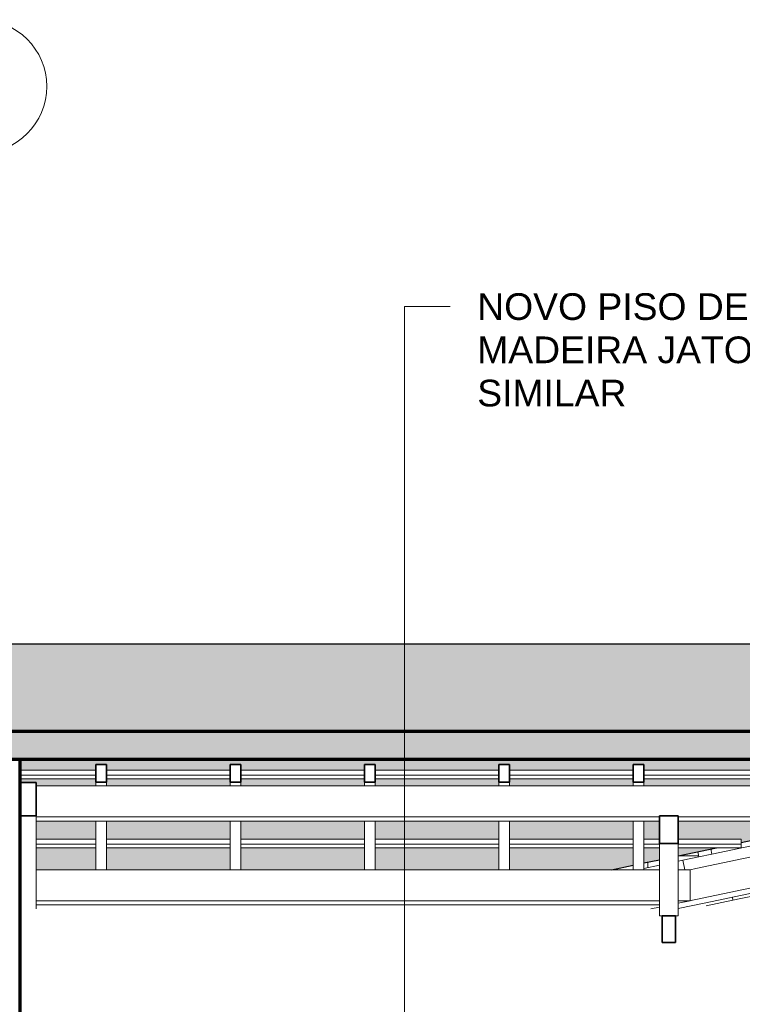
# Model space of a CAD drawing. Header units: millimetres. Extents: x -6278 to 66626, y -2027 to 8822.
# Tile 12 of 41: x 10350 to 13057, y 4839 to 8528. Entities that reach past the tile are written whole.
import ezdxf

# ---------------------------------------------------------------- set-up
doc = ezdxf.new("R2010")
doc.units = ezdxf.units.MM
for name, color, linetype, lineweight in [('A-GENM', 13, 'Continuous', 18), ('A-GLAZ-CWMG', 51, 'Continuous', 18), ('A-ROOF', 132, 'Continuous', 25), ('A-ROOF-PATT', 132, 'Continuous', 25), ('A-WALL', 113, 'Continuous', 18), ('G-ANNO-TEXT', 231, 'Continuous', 9), ('S-GRID-IDEN', 1, 'Continuous', 9)]:
    doc.layers.add(name, color=color, linetype=linetype, lineweight=lineweight)
doc.styles.add('Arial_3', font='arial.ttf', dxfattribs={"height": 100})

# ---------------------------------------------------------------- blocks, each defined once
blk = doc.blocks.new('Rectangular Mullion - 2x5 cm-4253632-CORTE C - MANTER _ CONSTRUIR')
at = {"layer": 'A-GLAZ-CWMG'}
blk.add_line((12893.1, 5394.7), (12816.7, 5394.7), dxfattribs=at)
blk = doc.blocks.new('Rectangular Mullion - 2x5 cm-4253634-CORTE C - MANTER _ CONSTRUIR')
at = {"layer": 'A-GLAZ-CWMG'}
for p, q in [((12889.8, 5410.6), (12893.9, 5391)), ((12893.9, 5391), (12942.8, 5401.3)), ((12942.8, 5401.3), (12938.7, 5420.9))]:
    blk.add_line(p, q, dxfattribs=at)
blk = doc.blocks.new('Rectangular Mullion - 2x5 cm-4253636-CORTE C - MANTER _ CONSTRUIR')
at = {"layer": 'A-GLAZ-CWMG'}
for p, q in [((9918.6, 5438.6), (9918.6, 5457.9)), ((9918.6, 5457.9), (10051.1, 5457.9)), ((9918.6, 5425.5), (9918.6, 5438.6)), ((10051.1, 5438.6), (9918.6, 5438.6)), ((9918.6, 5425.5), (10051.1, 5425.5)), ((10411.1, 5457.9), (10634.6, 5457.9)), ((10634.6, 5438.6), (10411.1, 5438.6)), ((10411.1, 5425.5), (10634.6, 5425.5)), ((10674.6, 5457.9), (11138.1, 5457.9)), ((11138.1, 5438.6), (10674.6, 5438.6)), ((10674.6, 5425.5), (11138.1, 5425.5)), ((11178.1, 5457.9), (11641.5, 5457.9)), ((11641.5, 5438.6), (11178.1, 5438.6)), ((11178.1, 5425.5), (11641.5, 5425.5)), ((11681.5, 5457.9), (12145, 5457.9)), ((12145, 5438.6), (11681.5, 5438.6)), ((11681.5, 5425.5), (12145, 5425.5)), ((12185, 5457.9), (12648.5, 5457.9)), ((12648.5, 5438.6), (12185, 5438.6)), ((12185, 5425.5), (12648.5, 5425.5)), ((12688.5, 5457.9), (12746.7, 5457.9)), ((12746.7, 5438.6), (12688.5, 5438.6)), ((12688.5, 5425.5), (12746.7, 5425.5)), ((12816.7, 5457.9), (13052.5, 5457.9)), ((13052.5, 5438.6), (12816.7, 5438.6)), ((12816.7, 5425.5), (13052.5, 5425.5)), ((13052.5, 5457.9), (13052.5, 5438.6)), ((13052.5, 5438.6), (13052.5, 5425.5))]:
    blk.add_line(p, q, dxfattribs=at)
blk = doc.blocks.new('Rectangular Mullion - 2x5 cm-4253694-CORTE C - MANTER _ CONSTRUIR')
at = {"layer": 'A-GLAZ-CWMG'}
for p, q in [((9918.6, 5696.8), (9918.6, 5716.1)), ((9918.6, 5716.1), (10051.1, 5716.1)), ((9918.6, 5683.7), (9918.6, 5696.8)), ((10051.1, 5696.8), (9918.6, 5696.8)), ((9918.6, 5683.7), (10051.1, 5683.7)), ((10351.1, 5716.1), (10634.6, 5716.1)), ((10634.6, 5696.8), (10351.1, 5696.8)), ((10351.1, 5683.7), (10634.6, 5683.7)), ((10674.6, 5716.1), (11138.1, 5716.1)), ((11138.1, 5696.8), (10674.6, 5696.8)), ((10674.6, 5683.7), (11138.1, 5683.7)), ((11178.1, 5716.1), (11641.5, 5716.1)), ((11641.5, 5696.8), (11178.1, 5696.8)), ((11178.1, 5683.7), (11641.5, 5683.7)), ((11681.5, 5716.1), (12145, 5716.1)), ((12145, 5696.8), (11681.5, 5696.8)), ((11681.5, 5683.7), (12145, 5683.7)), ((12185, 5716.1), (12648.5, 5716.1)), ((12648.5, 5696.8), (12185, 5696.8)), ((12185, 5683.7), (12648.5, 5683.7)), ((12688.5, 5716.1), (13152, 5716.1)), ((13152, 5696.8), (12688.5, 5696.8)), ((12688.5, 5683.7), (13152, 5683.7)), ((13192, 5716.1), (13655.5, 5716.1)), ((13655.5, 5696.8), (13192, 5696.8)), ((13192, 5683.7), (13655.5, 5683.7)), ((13695.5, 5716.1), (14158.9, 5716.1)), ((14158.9, 5696.8), (13695.5, 5696.8)), ((13695.5, 5683.7), (14158.9, 5683.7)), ((14198.9, 5716.1), (14282, 5716.1)), ((14282, 5696.8), (14198.9, 5696.8)), ((14198.9, 5683.7), (14282, 5683.7)), ((14282, 5716.1), (14282, 5696.8)), ((14282, 5696.8), (14282, 5683.7))]:
    blk.add_line(p, q, dxfattribs=at)
blk = doc.blocks.new('Rectangular Mullion - 6x12 cm-4090307-CORTE C - MANTER _ CONSTRUIR')
at = {"layer": 'A-GLAZ-CWMG'}
for p, q in [((10411.1, 5657.1), (14358.5, 5657.1)), ((14358.5, 5541.3), (14358.5, 5657.1)), ((10411.1, 5525.6), (10411.1, 5541.3)), ((12746.7, 5541.3), (10411.1, 5541.3)), ((14358.5, 5541.3), (12816.7, 5541.3)), ((14283.6, 5525.6), (14358.5, 5541.3)), ((10411.1, 5525.6), (12746.7, 5525.6)), ((12816.7, 5525.6), (14283.6, 5525.6))]:
    blk.add_line(p, q, dxfattribs=at)
blk = doc.blocks.new('Rectangular Mullion - 4x6_3-3931064-CORTE C - MANTER _ CONSTRUIR')
at = {"layer": 'A-GLAZ-CWMG'}
blk.add_line((12702.5, 5350.8), (12702.5, 5371.3), dxfattribs=at)
blk = doc.blocks.new('Rectangular Mullion - 4x6_3-3931220-CORTE C - MANTER _ CONSTRUIR')
at = {"layer": 'A-GLAZ-CWMG'}
blk.add_line((12688.5, 5347.9), (12746.7, 5360.1), dxfattribs=at)
blk = doc.blocks.new('Rectangular Mullion - 4x6_3-3934060-CORTE C - MANTER _ CONSTRUIR')
at = {"layer": 'A-GLAZ-CWMG'}
for p, q in [((13381.4, 5493.4), (13432.7, 5504.2)), ((13192, 5453.6), (13332.5, 5483.1)), ((12942.8, 5401.3), (13152, 5445.2)), ((12833.7, 5378.4), (12893.9, 5391)), ((12816.7, 5374.8), (12833.7, 5378.4)), ((12833.7, 5378.4), (12841.2, 5342.7))]:
    blk.add_line(p, q, dxfattribs=at)
blk = doc.blocks.new('Rectangular Mullion - 4x6_3-3931253-CORTE C - MANTER _ CONSTRUIR')
at = {"layer": 'A-GLAZ-CWMG', "lineweight": 35}
for p, q in [((12668.5, 5737.1), (12648.5, 5737.1)), ((12648.5, 5737.1), (12648.5, 5671.8)), ((12688.5, 5737.1), (12668.5, 5737.1)), ((12688.5, 5671.8), (12688.5, 5737.1)), ((12648.5, 5671.8), (12688.5, 5671.8))]:
    blk.add_line(p, q, dxfattribs=at)
at = {"layer": 'A-GLAZ-CWMG'}
for p, q in [((12648.5, 5657.1), (12648.5, 5671.8)), ((12688.5, 5657.1), (12688.5, 5671.8)), ((12648.5, 5342.7), (12648.5, 5525.6)), ((12688.5, 5342.7), (12688.5, 5525.6))]:
    blk.add_line(p, q, dxfattribs=at)
blk = doc.blocks.new('Rectangular Mullion - 4x6_3-3931227-CORTE C - MANTER _ CONSTRUIR')
at = {"layer": 'A-GLAZ-CWMG', "lineweight": 35}
for p, q in [((21227.6, 5737.1), (21207.6, 5737.1)), ((21207.6, 5737.1), (21207.6, 5671.8)), ((21247.6, 5737.1), (21227.6, 5737.1)), ((21247.6, 5671.8), (21247.6, 5737.1)), ((21207.6, 5671.8), (21247.6, 5671.8))]:
    blk.add_line(p, q, dxfattribs=at)
at = {"layer": 'A-GLAZ-CWMG'}
for p, q in [((21207.6, 5657.1), (21207.6, 5671.8)), ((21247.6, 5657.1), (21247.6, 5671.8)), ((21207.6, 5342.7), (21207.6, 5525.6)), ((21247.6, 5342.7), (21247.6, 5525.6))]:
    blk.add_line(p, q, dxfattribs=at)
blk = doc.blocks.new('Rectangular Mullion - 6x12 cm-4090308-CORTE C - MANTER _ CONSTRUIR')
at = {"layer": 'A-GLAZ-CWMG'}
for p, q in [((10411.1, 5342.7), (12746.7, 5342.7)), ((12816.7, 5342.7), (12861.3, 5342.7)), ((12861.3, 5226.9), (12861.3, 5342.7)), ((10411.1, 5211.2), (10411.1, 5226.9)), ((12746.7, 5226.9), (10411.1, 5226.9)), ((10411.1, 5211.2), (12746.7, 5211.2)), ((12816.7, 5217.5), (12861.3, 5226.9)), ((12861.3, 5226.9), (12816.7, 5226.9))]:
    blk.add_line(p, q, dxfattribs=at)
blk = doc.blocks.new('Rectangular Mullion - 6x12 cm 2-3934062-CORTE C - MANTER _ CONSTRUIR')
at = {"layer": 'A-GLAZ-CWMG'}
for p, q in [((13399.3, 5308.1), (13051.2, 5235)), ((13021.8, 5228.9), (12921.1, 5207.7))]:
    blk.add_line(p, q, dxfattribs=at)
blk = doc.blocks.new('tesoura8 - tesoura-4029948-CORTE C - MANTER _ CONSTRUIR')
at = {"layer": 'A-GENM', "lineweight": 35}
for p, q in [((12816.7, 5545.4), (12746.7, 5545.4)), ((12746.7, 5545.4), (12746.7, 5441.8)), ((12816.7, 5441.8), (12816.7, 5545.4)), ((12746.7, 5441.8), (12816.7, 5441.8)), ((12806.7, 5170.8), (12756.7, 5170.8)), ((12756.7, 5170.8), (12756.7, 5070.8)), ((12806.7, 5070.8), (12806.7, 5170.8)), ((12756.7, 5070.8), (12806.7, 5070.8))]:
    blk.add_line(p, q, dxfattribs=at)
at = {"layer": 'A-GENM'}
for p, q in [((12746.7, 5170.8), (12746.7, 5441.8)), ((12816.7, 5441.8), (12816.7, 5170.8)), ((12756.7, 5170.8), (12746.7, 5170.8)), ((12816.7, 5170.8), (12806.7, 5170.8))]:
    blk.add_line(p, q, dxfattribs=at)
blk = doc.blocks.new('Rectangular Mullion - 6x12 cm 2-4090249-CORTE C - MANTER _ CONSTRUIR')
at = {"layer": 'A-GLAZ-CWMG'}
for p, q in [((14379.5, 5661.5), (14358.5, 5657.1)), ((14377.8, 5545.4), (12882.3, 5231.3)), ((13732.2, 5525.6), (12882.3, 5347.1)), ((12919.8, 5219), (14417, 5533.5))]:
    blk.add_line(p, q, dxfattribs=at)
at = {"layer": 'A-GLAZ-CWMG', "lineweight": 35}
for p, q in [((14379.5, 5550.5), (14377.8, 5545.4)), ((14377.8, 5545.4), (14380.5, 5545.4)), ((14380.5, 5545.4), (14379.5, 5550.5))]:
    blk.add_line(p, q, dxfattribs=at)
blk = doc.blocks.new('Rectangular Mullion - 6x12 cm 2-4090252-CORTE C - MANTER _ CONSTRUIR')
at = {"layer": 'A-GLAZ-CWMG'}
for p, q in [((12882.3, 5347.1), (12861.3, 5342.7)), ((12746.7, 5202.8), (12713.6, 5195.9)), ((12882.3, 5231.3), (12816.7, 5217.5)), ((12816.7, 5197.4), (12919.8, 5219))]:
    blk.add_line(p, q, dxfattribs=at)
blk = doc.blocks.new('Rectangular Mullion - 6x12 cm 2-4090310-CORTE C - MANTER _ CONSTRUIR')
at = {"layer": 'A-GLAZ-CWMG'}
blk.add_line((10411.1, 5195.9), (10411.1, 5219), dxfattribs=at)
blk = doc.blocks.new('Rectangular Mullion - 6x12 cm 2-4090240-CORTE C - MANTER _ CONSTRUIR')
at = {"layer": 'A-GLAZ-CWMG', "lineweight": 35}
for p, q in [((10411.1, 5669.7), (10351.1, 5669.7)), ((10351.1, 5669.7), (10351.1, 5545.4)), ((10411.1, 5545.4), (10411.1, 5669.7)), ((10351.1, 5545.4), (10411.1, 5545.4))]:
    blk.add_line(p, q, dxfattribs=at)
at = {"layer": 'A-GLAZ-CWMG'}
blk.add_line((10411.1, 5533.5), (10411.1, 5545.4), dxfattribs=at)
blk = doc.blocks.new('Rectangular Mullion - 6x12 cm 2-V18-CORTE C - MANTER _ CONSTRUIR')
at = {"layer": 'A-GLAZ-CWMG'}
blk.add_line((10411.1, 5219), (10411.1, 5533.5), dxfattribs=at)
blk = doc.blocks.new('Rectangular Mullion - 6x12 cm-4252868-CORTE C - MANTER _ CONSTRUIR')
at = {"layer": 'A-GLAZ-CWMG'}
for p, q in [((13019.5, 5240), (13021.8, 5228.8)), ((13021.8, 5228.8), (13051.2, 5235))]:
    blk.add_line(p, q, dxfattribs=at)
blk = doc.blocks.new('Grid - Head Grid-11506-CORTE C - MANTER _ CONSTRUIR')
at = {"layer": 'S-GRID-IDEN'}
blk.add_circle((29896.1, 8278.5), 250, dxfattribs=at)

msp = doc.modelspace()

# ---------------------------------------------------------------- hatches: boundary and pattern name
at = {"layer": 'A-ROOF-PATT'}
msp.add_hatch(color=9, dxfattribs=at).paths.add_polyline_path([(8751.145, 5425.061), (9918.615, 5425.461), (9918.615, 5861.419), (14550.035, 5861.419), (16110.538, 6189.125), (4043.835, 6189.125), (7100.089, 5425.061), (8169.058, 5425.061)], flags=0)
at = {"layer": 'A-ROOF-PATT', "lineweight": 18}
h = msp.add_hatch(color=171, dxfattribs=at)
h.paths.add_polyline_path([(-2756.905, 5328.765), (-1922.975, 5553.926), (6172.32, 5553.926), (7072.964, 5328.765), (7076.015, 5328.765), (7100.089, 5425.061), (6169.246, 5657.772), (-1921.993, 5657.772), (-2783.885, 5425.061), (-2757.885, 5328.765)], flags=0)
h.paths.add_polyline_path([(10497.405, 5757.799), (14543.183, 5757.799), (15960.162, 6055.365), (17253.295, 5757.944), (21981.115, 5757.944), (21981.115, 5861.564), (17248.907, 5861.564), (15961.139, 6157.751), (14550.035, 5861.419), (9918.615, 5861.419), (9918.615, 5757.799)], flags=0)
at = {"layer": 'A-ROOF-PATT'}
h = msp.add_hatch(color=9, dxfattribs=at)
h.paths.add_polyline_path([(10051.115, 5328.765), (10051.115, 5425.461), (9918.615, 5425.461), (9918.615, 5328.765)], flags=0)
h.paths.add_polyline_path([(11516.057, 5342.714), (11641.55, 5342.714), (11641.55, 5425.461), (11178.071, 5425.461), (11178.071, 5342.714), (11370.535, 5342.714)], flags=0)
h.paths.add_polyline_path([(10411.115, 5342.714), (10634.593, 5342.714), (10634.593, 5425.461), (10411.115, 5425.461), (10411.115, 5368.469)], flags=0)
h.paths.add_polyline_path([(11138.071, 5342.714), (11138.071, 5425.461), (10674.593, 5425.461), (10674.593, 5342.714), (11079.492, 5342.714)], flags=0)
h.paths.add_polyline_path([(11681.55, 5342.714), (12145.028, 5342.714), (12145.028, 5425.461), (11681.55, 5425.461), (11681.55, 5368.469)], flags=0)
h.paths.add_polyline_path([(12185.028, 5342.714), (12566.589, 5342.714), (12648.506, 5359.917), (12648.506, 5425.461), (12185.028, 5425.461), (12185.028, 5368.469)], flags=0)
h.paths.add_polyline_path([(12688.506, 5368.317), (12746.683, 5380.534), (12746.683, 5425.461), (12688.506, 5425.461), (12688.506, 5368.469)], flags=0)
h.paths.add_polyline_path([(12816.683, 5395.234), (12960.622, 5425.461), (12816.683, 5425.461)], flags=0)
h.paths.add_polyline_path([(13052.533, 5444.763), (13151.985, 5465.647), (13151.985, 5525.599), (12816.683, 5525.599), (12816.683, 5457.863), (13052.533, 5457.863)], flags=0)
h.paths.add_polyline_path([(12746.683, 5457.863), (12746.683, 5525.599), (12688.506, 5525.599), (12688.506, 5457.863)], flags=0)
h.paths.add_polyline_path([(12648.506, 5457.863), (12648.506, 5525.599), (12185.028, 5525.599), (12185.028, 5457.863), (12243.666, 5457.863)], flags=0)
h.paths.add_polyline_path([(11079.492, 5457.863), (11138.071, 5457.863), (11138.071, 5525.599), (10674.593, 5525.599), (10674.593, 5457.863)], flags=0)
h.paths.add_polyline_path([(11178.071, 5457.863), (11641.55, 5457.863), (11641.55, 5525.599), (11178.071, 5525.599)], flags=0)
h.paths.add_polyline_path([(10411.115, 5457.863), (10634.593, 5457.863), (10634.593, 5525.599), (10411.115, 5525.599)], flags=0)
h.paths.add_polyline_path([(11681.55, 5457.863), (12145.028, 5457.863), (12145.028, 5525.599), (11681.55, 5525.599)], flags=0)
h.paths.add_polyline_path([(9918.615, 5457.863), (10051.115, 5457.863), (10051.115, 5554.559), (9918.615, 5554.559)], flags=0)
h.paths.add_polyline_path([(13191.985, 5474.047), (13437.47, 5525.599), (13191.985, 5525.599), (13191.985, 5483.118)], flags=0)
h.paths.add_polyline_path([(9918.615, 5586.961), (10051.115, 5586.961), (10051.115, 5683.658), (9918.615, 5683.658)], flags=0)
h.paths.add_polyline_path([(13695.463, 5657.128), (14063.796, 5657.128), (14158.941, 5677.108), (14158.941, 5683.658), (13695.463, 5683.658), (13695.463, 5661.534)], flags=0)
h.paths.add_polyline_path([(13655.463, 5657.128), (13655.463, 5683.658), (13191.985, 5683.658), (13191.985, 5657.128), (13407.839, 5657.128)], flags=0)
h.paths.add_polyline_path([(12688.506, 5657.128), (13151.985, 5657.128), (13151.985, 5683.658), (12688.506, 5683.658), (12688.506, 5671.814)], flags=0)
h.paths.add_polyline_path([(12644.007, 5657.128), (12648.506, 5657.128), (12648.506, 5683.658), (12185.028, 5683.658), (12185.028, 5657.128), (12243.666, 5657.128)], flags=0)
h.paths.add_polyline_path([(11138.071, 5657.128), (11138.071, 5683.658), (10674.593, 5683.658), (10674.593, 5657.128), (11133.572, 5657.128)], flags=0)
h.paths.add_polyline_path([(11178.071, 5657.128), (11641.55, 5657.128), (11641.55, 5683.658), (11178.071, 5683.658), (11178.071, 5671.814)], flags=0)
h.paths.add_polyline_path([(10411.115, 5657.128), (10634.593, 5657.128), (10634.593, 5683.658), (10351.115, 5683.658), (10351.115, 5669.722), (10411.115, 5669.722)], flags=0)
h.paths.add_polyline_path([(12145.028, 5657.128), (12145.028, 5683.658), (11681.55, 5683.658), (11681.55, 5657.128), (12140.528, 5657.128)], flags=0)
h.paths.add_polyline_path([(14282.04, 5702.959), (14543.183, 5757.799), (10351.115, 5757.799), (10351.115, 5716.059), (10634.593, 5716.059), (10634.593, 5737.095), (10674.593, 5737.095), (10674.593, 5716.059), (11138.071, 5716.059), (11138.071, 5737.095), (11178.071, 5737.095), (11178.071, 5716.059), (11641.55, 5716.059), (11641.55, 5737.095), (11681.55, 5737.095), (11681.55, 5716.059), (12145.028, 5716.059), (12145.028, 5737.095), (12185.028, 5737.095), (12185.028, 5716.059), (12648.506, 5716.059), (12648.506, 5737.095), (12688.506, 5737.095), (12688.506, 5716.059), (13151.985, 5716.059), (13151.985, 5737.095), (13191.985, 5737.095), (13191.985, 5716.059), (13655.463, 5716.059), (13655.463, 5737.095), (13695.463, 5737.095), (13695.463, 5716.059), (14158.941, 5716.059), (14158.941, 5737.095), (14198.941, 5737.095), (14198.941, 5716.059), (14282.04, 5716.059)], flags=0)
h.paths.add_polyline_path([(10051.115, 5716.059), (10051.115, 5757.799), (9918.615, 5757.799), (9918.615, 5716.059)], flags=0)

# ---------------------------------------------------------------- linework, layer by layer
at = {"layer": 'A-ROOF', "color": 5}
for p, q in [((4043.835, 6189.125), (16110.538, 6189.125)), ((13052.533, 5444.763), (13151.985, 5465.647)), ((12816.683, 5395.234), (12960.622, 5425.461)), ((12566.589, 5342.714), (12648.506, 5359.917)), ((12688.506, 5368.317), (12746.683, 5380.534))]:
    msp.add_line(p, q, dxfattribs=at)
at = {"layer": 'A-ROOF', "color": 7, "lineweight": 70}
for p, q in [((14550.035, 5861.419), (9918.615, 5861.419)), ((9918.615, 5757.799), (14543.183, 5757.799))]:
    msp.add_line(p, q, dxfattribs=at)
at = {"layer": 'A-WALL', "lineweight": 70}
msp.add_line((10351.115, 870), (10351.115, 5757.799), dxfattribs=at)
at = {"layer": 'G-ANNO-TEXT', "color": 250}
for p, q in [((11791.671, 7453.389), (11962.22, 7453.389)), ((11791.671, 1065.291), (11791.671, 7453.389))]:
    msp.add_line(p, q, dxfattribs=at)

# ---------------------------------------------------------------- block references
at = {"layer": 'A-GENM'}
msp.add_blockref('tesoura8 - tesoura-4029948-CORTE C - MANTER _ CONSTRUIR', (0, 0), dxfattribs=at)
at = {"layer": 'A-GLAZ-CWMG'}
for name, p in [('Rectangular Mullion - 4x6_3-3931227-CORTE C - MANTER _ CONSTRUIR', (-10573.043, 0)), ('Rectangular Mullion - 4x6_3-3931227-CORTE C - MANTER _ CONSTRUIR', (-10069.565, 0)), ('Rectangular Mullion - 4x6_3-3931227-CORTE C - MANTER _ CONSTRUIR', (-9566.087, 0)), ('Rectangular Mullion - 4x6_3-3931227-CORTE C - MANTER _ CONSTRUIR', (-9062.609, 0)), ('Rectangular Mullion - 4x6_3-3931253-CORTE C - MANTER _ CONSTRUIR', (0, 0)), ('Rectangular Mullion - 2x5 cm-4253694-CORTE C - MANTER _ CONSTRUIR', (0, 0)), ('Rectangular Mullion - 6x12 cm 2-4090240-CORTE C - MANTER _ CONSTRUIR', (0, 0)), ('Rectangular Mullion - 6x12 cm-4090307-CORTE C - MANTER _ CONSTRUIR', (0, 0)), ('Rectangular Mullion - 6x12 cm 2-4090249-CORTE C - MANTER _ CONSTRUIR', (0, 0)), ('Rectangular Mullion - 6x12 cm 2-V18-CORTE C - MANTER _ CONSTRUIR', (0, 0)), ('Rectangular Mullion - 4x6_3-3934060-CORTE C - MANTER _ CONSTRUIR', (0, 0)), ('Rectangular Mullion - 2x5 cm-4253636-CORTE C - MANTER _ CONSTRUIR', (0, 0)), ('Rectangular Mullion - 2x5 cm-4253632-CORTE C - MANTER _ CONSTRUIR', (0, 0)), ('Rectangular Mullion - 2x5 cm-4253634-CORTE C - MANTER _ CONSTRUIR', (0, 0)), ('Rectangular Mullion - 4x6_3-3931220-CORTE C - MANTER _ CONSTRUIR', (0, 0)), ('Rectangular Mullion - 4x6_3-3931064-CORTE C - MANTER _ CONSTRUIR', (0, 0)), ('Rectangular Mullion - 6x12 cm-4090308-CORTE C - MANTER _ CONSTRUIR', (0, 0)), ('Rectangular Mullion - 6x12 cm 2-4090252-CORTE C - MANTER _ CONSTRUIR', (0, 0)), ('Rectangular Mullion - 6x12 cm 2-3934062-CORTE C - MANTER _ CONSTRUIR', (0, 0)), ('Rectangular Mullion - 6x12 cm-4252868-CORTE C - MANTER _ CONSTRUIR', (0, 0)), ('Rectangular Mullion - 6x12 cm 2-4090310-CORTE C - MANTER _ CONSTRUIR', (0, 0))]:
    msp.add_blockref(name, p, dxfattribs=at)
at = {"layer": 'S-GRID-IDEN'}
msp.add_blockref('Grid - Head Grid-11506-CORTE C - MANTER _ CONSTRUIR', (-19695, 0), dxfattribs=at)

# ---------------------------------------------------------------- texts
at = {"layer": 'G-ANNO-TEXT', "color": 7, "char_height": 100, "attachment_point": 1, "style": 'Arial_3'}
for s, insert, width in [('NOVO PISO DE ', (12063.82, 7503.389), 1302.74219), ('MADEIRA JATOBÁ OU ', (12063.82, 7341.331), 1859.915), ('SIMILAR', (12063.82, 7179.274), 689.45125)]:
    msp.add_mtext(s, dxfattribs=dict(at, insert=insert, width=width))

doc.saveas('drawing.dxf')
